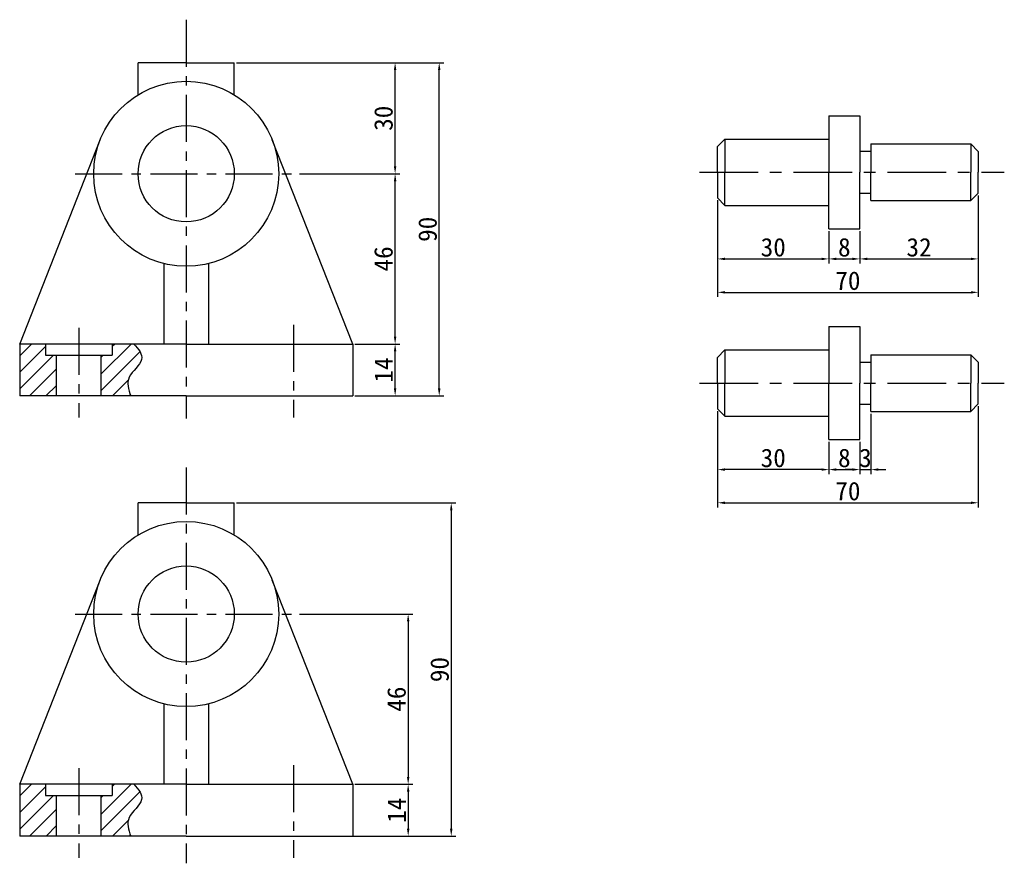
# Model space of a CAD drawing. Header units: millimetres. Extents: x 1847 to 2113, y 1121 to 1349.
import ezdxf

# ---------------------------------------------------------------- set-up
doc = ezdxf.new("R2010")
doc.units = ezdxf.units.MM
doc.header["$LTSCALE"] = 0.5
doc.linetypes.add('CENTER', pattern=[50.8, 31.75, -6.35, 6.35, -6.35])
for name, color, linetype in [('中心线', 7, 'CENTER'), ('图层1', 5, 'Continuous'), ('尺寸标注', 7, 'Continuous')]:
    doc.layers.add(name, color=color, linetype=linetype)
doc.layers.add('轮廓线', color=7, linetype='Continuous', lineweight=30)
doc.styles.get("Standard").update_dxf_attribs({"font": '仿宋_GB2312.ttf'})
doc.dimstyles.new('ISO-25', dxfattribs={"dimtxt": 5, "dimasz": 2, "dimexe": 1.25, "dimexo": 0.625, "dimtad": 1, "dimdec": 0, "dimdsep": 46, "dimtxsty": 'Standard', "dimcen": 2.5, "dimadec": 0, "dimazin": 0, "dimtfac": 1, "dimtdec": 0, "dimtmove": 0, "dimatfit": 3, "dimfxl": 1, "dimarcsym": 0})

# ---------------------------------------------------------------- blocks, each defined once
blk = doc.blocks.new('*D1')
at = {"layer": 'Defpoints', "color": 0, "transparency": 16777216}
for p in [(1904.71, 1337.65), (1960.1, 1337.65), (1936.71, 1247.65)]:
    blk.add_point(p, dxfattribs=at)
at = {"layer": '尺寸标注', "color": 0, "lineweight": -2, "transparency": 16777216}
for p, q in [((1905.33, 1337.65), (1961.35, 1337.65)), ((1960.1, 1249.65), (1960.1, 1335.65)), ((1937.33, 1247.65), (1961.35, 1247.65))]:
    blk.add_line(p, q, dxfattribs=at)
at = {"layer": '尺寸标注', "color": 0, "transparency": 16777216}
for points in [[(1959.77, 1335.65), (1960.44, 1335.65), (1960.1, 1337.65)], [(1959.77, 1249.65), (1960.44, 1249.65), (1960.1, 1247.65)]]:
    blk.add_solid(points, dxfattribs=at)
at = {"layer": '尺寸标注', "color": 0, "transparency": 16777216, "insert": (1956.98, 1292.65), "char_height": 5, "attachment_point": 5, "rotation": 90}
blk.add_mtext('90', dxfattribs=at)
blk = doc.blocks.new('*D2')
at = {"layer": 'Defpoints', "color": 0, "transparency": 16777216}
for p in [(1936.71, 1261.65), (1948.18, 1261.65), (1936.71, 1247.65)]:
    blk.add_point(p, dxfattribs=at)
at = {"layer": '尺寸标注', "color": 0, "lineweight": -2, "transparency": 16777216}
for p, q in [((1937.33, 1261.65), (1949.43, 1261.65)), ((1948.18, 1249.65), (1948.18, 1259.65)), ((1937.33, 1247.65), (1949.43, 1247.65))]:
    blk.add_line(p, q, dxfattribs=at)
at = {"layer": '尺寸标注', "color": 0, "transparency": 16777216}
for points in [[(1947.85, 1259.65), (1948.51, 1259.65), (1948.18, 1261.65)], [(1947.85, 1249.65), (1948.51, 1249.65), (1948.18, 1247.65)]]:
    blk.add_solid(points, dxfattribs=at)
at = {"layer": '尺寸标注', "color": 0, "transparency": 16777216, "insert": (1945.06, 1254.65), "char_height": 5, "attachment_point": 5, "rotation": 90}
blk.add_mtext('14', dxfattribs=at)
blk = doc.blocks.new('*D3')
at = {"layer": 'Defpoints', "color": 0, "transparency": 16777216}
for p in [(1921.71, 1307.65), (1948.18, 1307.65), (1936.71, 1261.65)]:
    blk.add_point(p, dxfattribs=at)
at = {"layer": '尺寸标注', "color": 0, "lineweight": -2, "transparency": 16777216}
for p, q in [((1922.33, 1307.65), (1949.43, 1307.65)), ((1948.18, 1263.65), (1948.18, 1305.65)), ((1937.33, 1261.65), (1949.43, 1261.65))]:
    blk.add_line(p, q, dxfattribs=at)
at = {"layer": '尺寸标注', "color": 0, "transparency": 16777216}
for points in [[(1947.85, 1305.65), (1948.51, 1305.65), (1948.18, 1307.65)], [(1947.85, 1263.65), (1948.51, 1263.65), (1948.18, 1261.65)]]:
    blk.add_solid(points, dxfattribs=at)
at = {"layer": '尺寸标注', "color": 0, "transparency": 16777216, "insert": (1945.06, 1284.65), "char_height": 5, "attachment_point": 5, "rotation": 90}
blk.add_mtext('46', dxfattribs=at)
blk = doc.blocks.new('*D4')
at = {"layer": 'Defpoints', "color": 0, "transparency": 16777216}
for p in [(1904.71, 1337.65), (1948.18, 1337.65), (1921.71, 1307.65)]:
    blk.add_point(p, dxfattribs=at)
at = {"layer": '尺寸标注', "color": 0, "lineweight": -2, "transparency": 16777216}
for p, q in [((1905.33, 1337.65), (1949.43, 1337.65)), ((1948.18, 1309.65), (1948.18, 1335.65)), ((1922.33, 1307.65), (1949.43, 1307.65))]:
    blk.add_line(p, q, dxfattribs=at)
at = {"layer": '尺寸标注', "color": 0, "transparency": 16777216}
for points in [[(1947.85, 1335.65), (1948.51, 1335.65), (1948.18, 1337.65)], [(1947.85, 1309.65), (1948.51, 1309.65), (1948.18, 1307.65)]]:
    blk.add_solid(points, dxfattribs=at)
at = {"layer": '尺寸标注', "color": 0, "transparency": 16777216, "insert": (1945.06, 1322.65), "char_height": 5, "attachment_point": 5, "rotation": 90}
blk.add_mtext('30', dxfattribs=at)
blk = doc.blocks.new('*D5')
at = {"layer": 'Defpoints', "color": 0, "transparency": 16777216}
for p in [(2035.34, 1301.12), (2065.43, 1292.76), (2065.43, 1284.65)]:
    blk.add_point(p, dxfattribs=at)
at = {"layer": '尺寸标注', "color": 0, "lineweight": -2, "transparency": 16777216}
for p, q in [((2035.34, 1300.49), (2035.34, 1283.4)), ((2065.43, 1292.13), (2065.43, 1283.4)), ((2037.34, 1284.65), (2063.43, 1284.65))]:
    blk.add_line(p, q, dxfattribs=at)
at = {"layer": '尺寸标注', "color": 0, "transparency": 16777216}
for points in [[(2037.34, 1284.98), (2037.34, 1284.31), (2035.34, 1284.65)], [(2063.43, 1284.98), (2063.43, 1284.31), (2065.43, 1284.65)]]:
    blk.add_solid(points, dxfattribs=at)
at = {"layer": '尺寸标注', "color": 0, "transparency": 16777216, "insert": (2050.38, 1287.77), "char_height": 5, "attachment_point": 5}
blk.add_mtext('30', dxfattribs=at)
blk = doc.blocks.new('*D6')
at = {"layer": 'Defpoints', "color": 0, "transparency": 16777216}
for p in [(2065.43, 1292.76), (2073.78, 1292.76), (2073.78, 1284.65)]:
    blk.add_point(p, dxfattribs=at)
at = {"layer": '尺寸标注', "color": 0, "lineweight": -2, "transparency": 16777216}
for p, q in [((2065.43, 1292.13), (2065.43, 1283.4)), ((2073.78, 1292.13), (2073.78, 1283.4)), ((2067.43, 1284.65), (2071.78, 1284.65))]:
    blk.add_line(p, q, dxfattribs=at)
at = {"layer": '尺寸标注', "color": 0, "transparency": 16777216}
for points in [[(2067.43, 1284.98), (2067.43, 1284.31), (2065.43, 1284.65)], [(2071.78, 1284.98), (2071.78, 1284.31), (2073.78, 1284.65)]]:
    blk.add_solid(points, dxfattribs=at)
at = {"layer": '尺寸标注', "color": 0, "transparency": 16777216, "insert": (2069.6, 1287.77), "char_height": 5, "attachment_point": 5}
blk.add_mtext('8', dxfattribs=at)
blk = doc.blocks.new('*D7')
at = {"layer": 'Defpoints', "color": 0, "transparency": 16777216}
for p in [(2105.79, 1302.4), (2073.78, 1292.76), (2105.79, 1284.65)]:
    blk.add_point(p, dxfattribs=at)
at = {"layer": '尺寸标注', "color": 0, "lineweight": -2, "transparency": 16777216}
for p, q in [((2105.79, 1301.78), (2105.79, 1283.4)), ((2073.78, 1292.13), (2073.78, 1283.4)), ((2075.78, 1284.65), (2103.79, 1284.65))]:
    blk.add_line(p, q, dxfattribs=at)
at = {"layer": '尺寸标注', "color": 0, "transparency": 16777216}
for points in [[(2075.78, 1284.98), (2075.78, 1284.31), (2073.78, 1284.65)], [(2103.79, 1284.98), (2103.79, 1284.31), (2105.79, 1284.65)]]:
    blk.add_solid(points, dxfattribs=at)
at = {"layer": '尺寸标注', "color": 0, "transparency": 16777216, "insert": (2089.79, 1287.77), "char_height": 5, "attachment_point": 5}
blk.add_mtext('32', dxfattribs=at)
blk = doc.blocks.new('*D8')
at = {"layer": 'Defpoints', "color": 0, "transparency": 16777216}
for p in [(2105.79, 1302.4), (2035.34, 1301.12), (2105.79, 1275.62)]:
    blk.add_point(p, dxfattribs=at)
at = {"layer": '尺寸标注', "color": 0, "lineweight": -2, "transparency": 16777216}
for p, q in [((2105.79, 1301.78), (2105.79, 1274.37)), ((2035.34, 1300.49), (2035.34, 1274.37)), ((2037.34, 1275.62), (2103.79, 1275.62))]:
    blk.add_line(p, q, dxfattribs=at)
at = {"layer": '尺寸标注', "color": 0, "transparency": 16777216}
for points in [[(2037.34, 1275.95), (2037.34, 1275.29), (2035.34, 1275.62)], [(2103.79, 1275.95), (2103.79, 1275.29), (2105.79, 1275.62)]]:
    blk.add_solid(points, dxfattribs=at)
at = {"layer": '尺寸标注', "color": 0, "transparency": 16777216, "insert": (2070.56, 1278.74), "char_height": 5, "attachment_point": 5}
blk.add_mtext('70', dxfattribs=at)
blk = doc.blocks.new('*D9')
at = {"layer": 'Defpoints', "color": 0, "ltscale": 0.8, "transparency": 16777216}
for p in [(1904.71, 1218.71), (1904.71, 1128.71), (1963.35, 1128.71)]:
    blk.add_point(p, dxfattribs=at)
at = {"layer": '图层1', "color": 0, "lineweight": -2, "ltscale": 0.8, "transparency": 16777216}
for p, q in [((1905.33, 1218.71), (1964.6, 1218.71)), ((1963.35, 1216.71), (1963.35, 1130.71)), ((1905.33, 1128.71), (1964.6, 1128.71))]:
    blk.add_line(p, q, dxfattribs=at)
at = {"layer": '图层1', "color": 0, "ltscale": 0.8, "transparency": 16777216}
for points in [[(1963.02, 1216.71), (1963.69, 1216.71), (1963.35, 1218.71)], [(1963.02, 1130.71), (1963.69, 1130.71), (1963.35, 1128.71)]]:
    blk.add_solid(points, dxfattribs=at)
at = {"layer": '图层1', "color": 0, "ltscale": 0.8, "transparency": 16777216, "insert": (1960.23, 1173.71), "char_height": 5, "attachment_point": 5, "rotation": 90}
blk.add_mtext('90', dxfattribs=at)
blk = doc.blocks.new('*D10')
at = {"layer": 'Defpoints', "color": 0, "ltscale": 0.8, "transparency": 16777216}
for p in [(1936.71, 1142.71), (1936.71, 1128.71), (1951.71, 1128.71)]:
    blk.add_point(p, dxfattribs=at)
at = {"layer": '图层1', "color": 0, "lineweight": -2, "ltscale": 0.8, "transparency": 16777216}
for p, q in [((1937.33, 1142.71), (1952.96, 1142.71)), ((1951.71, 1140.71), (1951.71, 1130.71)), ((1937.33, 1128.71), (1952.96, 1128.71))]:
    blk.add_line(p, q, dxfattribs=at)
at = {"layer": '图层1', "color": 0, "ltscale": 0.8, "transparency": 16777216}
for points in [[(1951.38, 1140.71), (1952.05, 1140.71), (1951.71, 1142.71)], [(1951.38, 1130.71), (1952.05, 1130.71), (1951.71, 1128.71)]]:
    blk.add_solid(points, dxfattribs=at)
at = {"layer": '图层1', "color": 0, "ltscale": 0.8, "transparency": 16777216, "insert": (1948.59, 1135.71), "char_height": 5, "attachment_point": 5, "rotation": 90}
blk.add_mtext('14', dxfattribs=at)
blk = doc.blocks.new('*D11')
at = {"layer": 'Defpoints', "color": 0, "ltscale": 0.8, "transparency": 16777216}
for p in [(1921.71, 1188.71), (1936.71, 1142.71), (1951.71, 1142.71)]:
    blk.add_point(p, dxfattribs=at)
at = {"layer": '图层1', "color": 0, "lineweight": -2, "ltscale": 0.8, "transparency": 16777216}
for p, q in [((1922.33, 1188.71), (1952.96, 1188.71)), ((1951.71, 1186.71), (1951.71, 1144.71)), ((1937.33, 1142.71), (1952.96, 1142.71))]:
    blk.add_line(p, q, dxfattribs=at)
at = {"layer": '图层1', "color": 0, "ltscale": 0.8, "transparency": 16777216}
for points in [[(1951.38, 1186.71), (1952.05, 1186.71), (1951.71, 1188.71)], [(1951.38, 1144.71), (1952.05, 1144.71), (1951.71, 1142.71)]]:
    blk.add_solid(points, dxfattribs=at)
at = {"layer": '图层1', "color": 0, "ltscale": 0.8, "transparency": 16777216, "insert": (1948.59, 1165.71), "char_height": 5, "attachment_point": 5, "rotation": 90}
blk.add_mtext('46', dxfattribs=at)
blk = doc.blocks.new('*D12')
at = {"layer": 'Defpoints', "color": 0, "ltscale": 0.8, "transparency": 16777216}
for p in [(2035.34, 1244.18), (2105.79, 1245.47), (2105.79, 1218.77)]:
    blk.add_point(p, dxfattribs=at)
at = {"layer": '图层1', "color": 0, "lineweight": -2, "ltscale": 0.8, "transparency": 16777216}
for p, q in [((2035.34, 1243.56), (2035.34, 1217.52)), ((2105.79, 1244.84), (2105.79, 1217.52)), ((2037.34, 1218.77), (2103.79, 1218.77))]:
    blk.add_line(p, q, dxfattribs=at)
at = {"layer": '图层1', "color": 0, "ltscale": 0.8, "transparency": 16777216}
for points in [[(2037.34, 1219.1), (2037.34, 1218.43), (2035.34, 1218.77)], [(2103.79, 1219.1), (2103.79, 1218.43), (2105.79, 1218.77)]]:
    blk.add_solid(points, dxfattribs=at)
at = {"layer": '图层1', "color": 0, "ltscale": 0.8, "transparency": 16777216, "insert": (2070.56, 1221.89), "char_height": 5, "attachment_point": 5}
blk.add_mtext('70', dxfattribs=at)
blk = doc.blocks.new('*D13')
at = {"layer": 'Defpoints', "color": 0, "ltscale": 0.8, "transparency": 16777216}
for p in [(2035.34, 1244.18), (2065.43, 1235.82), (2035.34, 1227.73)]:
    blk.add_point(p, dxfattribs=at)
at = {"layer": '图层1', "color": 0, "lineweight": -2, "ltscale": 0.8, "transparency": 16777216}
for p, q in [((2035.34, 1243.56), (2035.34, 1226.48)), ((2065.43, 1235.2), (2065.43, 1226.48)), ((2063.43, 1227.73), (2037.34, 1227.73))]:
    blk.add_line(p, q, dxfattribs=at)
at = {"layer": '图层1', "color": 0, "ltscale": 0.8, "transparency": 16777216}
for points in [[(2037.34, 1228.07), (2037.34, 1227.4), (2035.34, 1227.73)], [(2063.43, 1228.07), (2063.43, 1227.4), (2065.43, 1227.73)]]:
    blk.add_solid(points, dxfattribs=at)
at = {"layer": '图层1', "color": 0, "ltscale": 0.8, "transparency": 16777216, "insert": (2050.38, 1230.86), "char_height": 5, "attachment_point": 5}
blk.add_mtext('30', dxfattribs=at)
blk = doc.blocks.new('*D14')
at = {"layer": 'Defpoints', "color": 0, "ltscale": 0.8, "transparency": 16777216}
for p in [(2065.43, 1235.82), (2073.78, 1235.82), (2073.78, 1227.73)]:
    blk.add_point(p, dxfattribs=at)
at = {"layer": '图层1', "color": 0, "lineweight": -2, "ltscale": 0.8, "transparency": 16777216}
for p, q in [((2065.43, 1235.2), (2065.43, 1226.48)), ((2073.78, 1235.2), (2073.78, 1226.48)), ((2067.43, 1227.73), (2071.78, 1227.73))]:
    blk.add_line(p, q, dxfattribs=at)
at = {"layer": '图层1', "color": 0, "ltscale": 0.8, "transparency": 16777216}
for points in [[(2067.43, 1228.07), (2067.43, 1227.4), (2065.43, 1227.73)], [(2071.78, 1228.07), (2071.78, 1227.4), (2073.78, 1227.73)]]:
    blk.add_solid(points, dxfattribs=at)
at = {"layer": '图层1', "color": 0, "ltscale": 0.8, "transparency": 16777216, "insert": (2069.6, 1230.86), "char_height": 5, "attachment_point": 5}
blk.add_mtext('8', dxfattribs=at)
blk = doc.blocks.new('*D15')
at = {"layer": 'Defpoints', "color": 0, "ltscale": 0.8, "transparency": 16777216}
for p in [(2076.8, 1243.47), (2073.78, 1235.82), (2076.8, 1227.73)]:
    blk.add_point(p, dxfattribs=at)
at = {"layer": '图层1', "color": 0, "lineweight": -2, "ltscale": 0.8, "transparency": 16777216}
for p, q in [((2076.8, 1242.84), (2076.8, 1226.48)), ((2073.78, 1235.2), (2073.78, 1226.48)), ((2071.78, 1227.73), (2069.78, 1227.73)), ((2073.78, 1227.73), (2076.8, 1227.73)), ((2078.8, 1227.73), (2080.8, 1227.73))]:
    blk.add_line(p, q, dxfattribs=at)
at = {"layer": '图层1', "color": 0, "ltscale": 0.8, "transparency": 16777216}
for points in [[(2071.78, 1228.07), (2071.78, 1227.4), (2073.78, 1227.73)], [(2078.8, 1228.07), (2078.8, 1227.4), (2076.8, 1227.73)]]:
    blk.add_solid(points, dxfattribs=at)
at = {"layer": '图层1', "color": 0, "ltscale": 0.8, "transparency": 16777216, "insert": (2075.29, 1230.86), "char_height": 5, "attachment_point": 5}
blk.add_mtext('3', dxfattribs=at)

msp = doc.modelspace()

# ---------------------------------------------------------------- hatches: boundary and pattern name
h = msp.add_hatch()
h.set_pattern_fill('ANSI31', color=256)
edge = h.paths.add_edge_path()
edge.add_spline(control_points=[(1876.78, 1247.65), (1876.02, 1249.41), (1875.12, 1253.05), (1881.18, 1257.21), (1878.93, 1260.25), (1877.54, 1261.65)], knot_values=[1.824235, 1.824235, 1.824235, 1.824235, 7.062602, 12.968088, 17.939356, 17.939356, 17.939356, 17.939356], degree=3, periodic=0)
edge.add_line((1877.54, 1261.65), (1871.71, 1261.65))
edge.add_line((1871.71, 1261.65), (1871.71, 1258.64))
edge.add_line((1871.71, 1258.64), (1868.77, 1258.64))
edge.add_line((1868.77, 1258.64), (1868.77, 1247.65))
edge.add_line((1868.77, 1247.65), (1876.78, 1247.65))
h.paths.add_polyline_path([(1856.65, 1258.64), (1853.71, 1258.64), (1853.71, 1261.65), (1846.71, 1261.65), (1846.71, 1247.65), (1856.65, 1247.65)])
h = msp.add_hatch()
h.set_pattern_fill('ANSI31', color=256)
h.set_pattern_definition([(45, (0, -118.943), (-2.245064, 2.245064), [])])
edge = h.paths.add_edge_path()
edge.add_spline(control_points=[(1876.78, 1128.71), (1876.02, 1130.47), (1875.12, 1134.11), (1881.18, 1138.27), (1878.93, 1141.31), (1877.54, 1142.71)], knot_values=[1.824235, 1.824235, 1.824235, 1.824235, 7.062602, 12.968088, 17.939356, 17.939356, 17.939356, 17.939356], degree=3, periodic=0)
edge.add_line((1877.54, 1142.71), (1871.71, 1142.71))
edge.add_line((1871.71, 1142.71), (1871.71, 1139.7))
edge.add_line((1871.71, 1139.7), (1868.77, 1139.7))
edge.add_line((1868.77, 1139.7), (1868.77, 1128.71))
edge.add_line((1868.77, 1128.71), (1876.78, 1128.71))
h.paths.add_polyline_path([(1856.65, 1139.7), (1853.71, 1139.7), (1853.71, 1142.71), (1846.71, 1142.71), (1846.71, 1128.71), (1856.65, 1128.71)])

# ---------------------------------------------------------------- linework, layer by layer
for points in [[(1877.54, 1261.65), (1878.93, 1260.25), (1881.18, 1257.21), (1875.12, 1253.05), (1876.02, 1249.41), (1876.78, 1247.65)], [(1877.54, 1142.71), (1878.93, 1141.31), (1881.18, 1138.27), (1875.12, 1134.11), (1876.02, 1130.47), (1876.78, 1128.71)]]:
    msp.add_open_spline(points, degree=3, knots=[1.824235, 1.824235, 1.824235, 1.824235, 6.795503, 12.700989, 17.939356, 17.939356, 17.939356, 17.939356])
at = {"layer": '中心线', "ltscale": 0.8}
for p, q in [((1891.71, 1349.27), (1891.71, 1241.51)), ((1861.71, 1307.65), (1921.71, 1307.65)), ((1920.71, 1266.86), (1920.71, 1241.82)), ((1862.71, 1266.03), (1862.71, 1241.82)), ((1891.71, 1228.29), (1891.71, 1121.37)), ((1861.71, 1188.71), (1921.71, 1188.71)), ((1862.71, 1147.08), (1862.71, 1122.88)), ((1920.71, 1147.92), (1920.71, 1122.88))]:
    msp.add_line(p, q, dxfattribs=at)
at = {"layer": '中心线'}
for p, q in [((2030.43, 1308.05), (2112.84, 1308.05)), ((2030.43, 1251.11), (2112.84, 1251.11))]:
    msp.add_line(p, q, dxfattribs=at)
at = {"layer": '轮廓线'}
for p, q in [((1891.71, 1337.65), (1878.71, 1337.65)), ((1878.71, 1329), (1878.71, 1337.65)), ((1891.71, 1337.65), (1904.71, 1337.65)), ((1904.71, 1329), (1904.71, 1337.65)), ((2065.43, 1323.34), (2065.43, 1308.05)), ((2065.43, 1323.34), (2073.78, 1323.34)), ((2073.78, 1323.34), (2073.78, 1308.05)), ((1846.71, 1261.65), (1868.45, 1316.82)), ((1936.71, 1261.65), (1914.97, 1316.82)), ((2035.34, 1314.98), (2037.34, 1316.98)), ((2035.34, 1308.05), (2035.34, 1314.98)), ((2037.34, 1316.98), (2065.43, 1316.98)), ((2037.34, 1316.98), (2037.34, 1308.05)), ((2076.8, 1315.7), (2076.8, 1308.05)), ((2076.8, 1315.7), (2103.79, 1315.7)), ((2103.79, 1315.7), (2105.79, 1313.7)), ((2103.79, 1315.7), (2103.79, 1308.05)), ((2073.78, 1313.73), (2076.8, 1313.73)), ((2105.79, 1313.7), (2105.79, 1308.05)), ((2035.34, 1308.05), (2035.34, 1301.12)), ((2037.34, 1299.12), (2037.34, 1308.05)), ((2065.43, 1292.76), (2065.43, 1308.05)), ((2073.78, 1292.76), (2073.78, 1308.05)), ((2076.8, 1300.4), (2076.8, 1308.05)), ((2103.79, 1300.4), (2103.79, 1308.05)), ((2105.79, 1302.4), (2105.79, 1308.05)), ((2073.78, 1302.37), (2076.8, 1302.37)), ((2103.79, 1300.4), (2105.79, 1302.4)), ((2035.34, 1301.12), (2037.34, 1299.12)), ((2037.34, 1299.12), (2065.43, 1299.12)), ((2076.8, 1300.4), (2103.79, 1300.4)), ((2065.43, 1292.76), (2073.78, 1292.76)), ((1885.71, 1283.38), (1885.71, 1261.65)), ((1897.71, 1283.38), (1897.71, 1261.65)), ((2065.43, 1266.41), (2065.43, 1251.11)), ((2065.43, 1266.41), (2073.78, 1266.41)), ((2073.78, 1266.41), (2073.78, 1251.11)), ((1891.71, 1261.65), (1846.71, 1261.65)), ((1846.71, 1261.65), (1846.71, 1247.65)), ((1853.71, 1261.65), (1853.71, 1258.64)), ((1871.71, 1261.65), (1871.71, 1258.64)), ((1891.71, 1261.65), (1936.71, 1261.65)), ((1936.71, 1261.65), (1936.71, 1247.65)), ((2035.34, 1258.05), (2037.34, 1260.05)), ((2037.34, 1260.05), (2065.43, 1260.05)), ((2037.34, 1260.05), (2037.34, 1251.11)), ((1853.71, 1258.64), (1871.71, 1258.64)), ((1856.65, 1247.65), (1856.65, 1258.64)), ((1868.77, 1247.65), (1868.77, 1258.64)), ((2035.34, 1251.11), (2035.34, 1258.05)), ((2073.78, 1256.8), (2076.8, 1256.8)), ((2076.8, 1258.76), (2076.8, 1251.11)), ((2076.8, 1258.76), (2103.79, 1258.76)), ((2103.79, 1258.76), (2105.79, 1256.76)), ((2103.79, 1258.76), (2103.79, 1251.11)), ((2105.79, 1256.76), (2105.79, 1251.11)), ((2035.34, 1251.11), (2035.34, 1244.18)), ((2037.34, 1242.18), (2037.34, 1251.11)), ((2065.43, 1235.82), (2065.43, 1251.11)), ((2073.78, 1235.82), (2073.78, 1251.11)), ((2076.8, 1243.47), (2076.8, 1251.11)), ((2103.79, 1243.47), (2103.79, 1251.11)), ((2105.79, 1245.47), (2105.79, 1251.11)), ((1891.71, 1247.65), (1846.71, 1247.65)), ((1891.71, 1247.65), (1936.71, 1247.65)), ((2035.34, 1244.18), (2037.34, 1242.18)), ((2073.78, 1245.43), (2076.8, 1245.43)), ((2076.8, 1243.47), (2103.79, 1243.47)), ((2103.79, 1243.47), (2105.79, 1245.47)), ((2037.34, 1242.18), (2065.43, 1242.18)), ((2065.43, 1235.82), (2073.78, 1235.82)), ((1891.71, 1218.71), (1878.71, 1218.71)), ((1878.71, 1210.06), (1878.71, 1218.71)), ((1891.71, 1218.71), (1904.71, 1218.71)), ((1904.71, 1210.06), (1904.71, 1218.71)), ((1846.71, 1142.71), (1868.45, 1197.87)), ((1936.71, 1142.71), (1914.97, 1197.87)), ((1885.71, 1164.44), (1885.71, 1142.71)), ((1897.71, 1164.44), (1897.71, 1142.71)), ((1891.71, 1142.71), (1846.71, 1142.71)), ((1846.71, 1142.71), (1846.71, 1128.71)), ((1853.71, 1142.71), (1853.71, 1139.7)), ((1871.71, 1142.71), (1871.71, 1139.7)), ((1891.71, 1142.71), (1936.71, 1142.71)), ((1936.71, 1142.71), (1936.71, 1128.71)), ((1853.71, 1139.7), (1871.71, 1139.7)), ((1856.65, 1128.71), (1856.65, 1139.7)), ((1868.77, 1128.71), (1868.77, 1139.7)), ((1891.71, 1128.71), (1846.71, 1128.71)), ((1891.71, 1128.71), (1936.71, 1128.71))]:
    msp.add_line(p, q, dxfattribs=at)
for centre, radius in [((1891.71, 1307.65), 25), ((1891.71, 1307.65), 13), ((1891.71, 1188.71), 25), ((1891.71, 1188.71), 13)]:
    msp.add_circle(centre, radius, dxfattribs=at)

# ---------------------------------------------------------------- dimensions: what is measured, and where the dimension line sits
at = {"layer": '图层1', "ltscale": 0.8}
for base, p1, p2, text, picture, middle in [((2105.79, 1218.77), (2035.34, 1244.18), (2105.79, 1245.47), '70', '*D12', (2070.56, 1221.89)), ((2035.34, 1227.73), (2065.43, 1235.82), (2035.34, 1244.18), '30', '*D13', (2050.38, 1230.86))]:
    dim = msp.add_linear_dim(base=base, p1=p1, p2=p2, text=text, dimstyle='ISO-25', dxfattribs=at)
    dim.commit()
    dim.dimension.update_dxf_attribs({"geometry": picture, "text_midpoint": middle})
dim = msp.add_linear_dim(base=(2076.8, 1227.73), p1=(2073.78, 1235.82), p2=(2076.8, 1243.47), dimstyle='ISO-25', dxfattribs=at)
dim.commit()
dim.dimension.update_dxf_attribs({"geometry": '*D15', "text_midpoint": (2075.29, 1227.73), "dimtype": 160})
dim = msp.add_linear_dim(base=(2073.78, 1227.73), p1=(2065.43, 1235.82), p2=(2073.78, 1235.82), dimstyle='ISO-25', dxfattribs=at)
dim.commit()
dim.dimension.update_dxf_attribs({"geometry": '*D14', "text_midpoint": (2069.6, 1230.86)})
for base, p1, p2, picture, middle in [((1963.35, 1128.71), (1904.71, 1218.71), (1904.71, 1128.71), '*D9', (1960.23, 1173.71)), ((1951.71, 1142.71), (1921.71, 1188.71), (1936.71, 1142.71), '*D11', (1948.59, 1165.71)), ((1951.71, 1128.71), (1936.71, 1142.71), (1936.71, 1128.71), '*D10', (1948.59, 1135.71))]:
    dim = msp.add_linear_dim(base=base, p1=p1, p2=p2, angle=90, dimstyle='ISO-25', dxfattribs=at)
    dim.commit()
    dim.dimension.update_dxf_attribs({"geometry": picture, "text_midpoint": middle})
at = {"layer": '尺寸标注'}
for base, p1, p2, picture, middle in [((1960.1, 1337.65), (1936.71, 1247.65), (1904.71, 1337.65), '*D1', (1956.98, 1292.65)), ((1948.18, 1337.65), (1921.71, 1307.65), (1904.71, 1337.65), '*D4', (1945.06, 1322.65)), ((1948.18, 1307.65), (1936.71, 1261.65), (1921.71, 1307.65), '*D3', (1945.06, 1284.65)), ((1948.18, 1261.65), (1936.71, 1247.65), (1936.71, 1261.65), '*D2', (1945.06, 1254.65))]:
    dim = msp.add_linear_dim(base=base, p1=p1, p2=p2, angle=90, dimstyle='ISO-25', dxfattribs=at)
    dim.commit()
    dim.dimension.update_dxf_attribs({"geometry": picture, "text_midpoint": middle})
for base, p2, text, picture, middle in [((2105.79, 1275.62), (2105.79, 1302.4), '70', '*D8', (2070.56, 1278.74)), ((2065.43, 1284.65), (2065.43, 1292.76), '30', '*D5', (2050.38, 1287.77))]:
    dim = msp.add_linear_dim(base=base, p1=(2035.34, 1301.12), p2=p2, text=text, dimstyle='ISO-25', dxfattribs=at)
    dim.commit()
    dim.dimension.update_dxf_attribs({"geometry": picture, "text_midpoint": middle})
for base, p1, p2, picture, middle in [((2105.79, 1284.65), (2073.78, 1292.76), (2105.79, 1302.4), '*D7', (2089.79, 1287.77)), ((2073.78, 1284.65), (2065.43, 1292.76), (2073.78, 1292.76), '*D6', (2069.6, 1287.77))]:
    dim = msp.add_linear_dim(base=base, p1=p1, p2=p2, dimstyle='ISO-25', dxfattribs=at)
    dim.commit()
    dim.dimension.update_dxf_attribs({"geometry": picture, "text_midpoint": middle})

doc.saveas('drawing.dxf')
